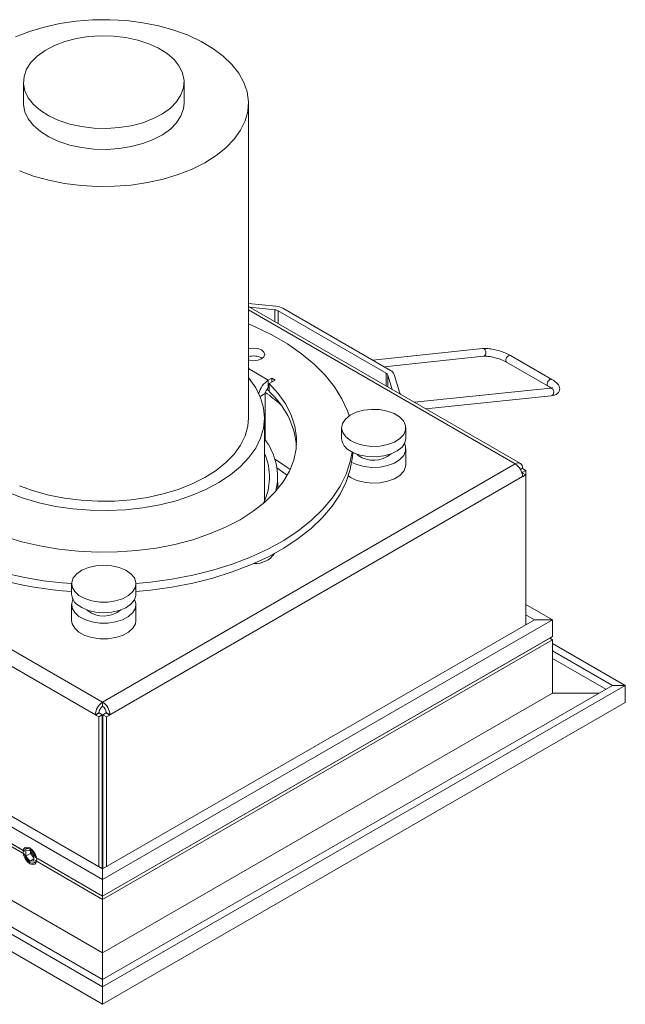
# Model space of a CAD drawing. Header units: millimetres. Extents: x 39 to 332, y 43 to 257.
# Tile 6 of 6: x 285 to 332, y 161 to 238. Entities that reach past the tile are written whole.
import ezdxf

# ---------------------------------------------------------------- set-up
doc = ezdxf.new("R2010")
doc.units = ezdxf.units.MM

msp = doc.modelspace()

# ---------------------------------------------------------------- linework, layer by layer
at = {"color": 7, "linetype": 'Continuous', "lineweight": 15}
for p, q in [((284.883, 233.019), (284.883, 231.386)), ((297.383, 231.386), (297.383, 233.019)), ((302.383, 206.89), (302.383, 231.386)), ((226.061, 222.289), (291.045, 184.775)), ((290.479, 183.795), (225.496, 221.309)), ((302.383, 215.803), (304.523, 215.585)), ((323.547, 203.347), (302.383, 215.565)), ((302.499, 215.498), (304.436, 215.3)), ((305.056, 215.424), (313.449, 210.579)), ((304.702, 215.22), (313.096, 210.375)), ((320.606, 212.278), (312.058, 211.382)), ((312.942, 210.872), (320.668, 211.681)), ((325.99, 209.883), (322.763, 211.746)), ((322.463, 211.227), (325.69, 209.364)), ((303.932, 209.828), (304.197, 209.982)), ((304.197, 209.982), (304.462, 209.828)), ((304.197, 209.675), (304.197, 209.982)), ((313.234, 210.221), (313.576, 209.103)), ((313.727, 210.271), (314.175, 208.805)), ((303.932, 209.216), (303.932, 209.828)), ((303.932, 209.216), (303.988, 209.249)), ((304.462, 209.828), (303.988, 209.555)), ((303.988, 209.555), (303.988, 208.943)), ((325.887, 209.214), (315.304, 208.105)), ((303.684, 205.186), (303.684, 208.787)), ((316.188, 207.595), (325.949, 208.617)), ((303.633, 200.438), (303.633, 206.89)), ((309.633, 206.114), (309.633, 205.297)), ((314.633, 205.297), (314.633, 206.114)), ((310.927, 203.966), (310.81, 204.073)), ((314.633, 203.256), (314.633, 204.481)), ((291.045, 184.775), (323.147, 203.307)), ((323.713, 202.327), (291.61, 183.795)), ((304.679, 201.374), (304.657, 202.373)), ((323.559, 202.863), (323.713, 202.952)), ((323.651, 202.661), (323.688, 202.64)), ((323.688, 202.611), (323.67, 202.601)), ((323.688, 202.64), (323.971, 202.803)), ((323.688, 202.64), (323.688, 202.611)), ((323.688, 202.611), (323.971, 202.448)), ((323.713, 202.952), (323.713, 202.98)), ((323.713, 202.952), (323.971, 202.803)), ((323.971, 202.448), (323.713, 202.299)), ((323.713, 202.327), (323.713, 202.299)), ((323.971, 202.803), (323.971, 202.448)), ((323.971, 190.8), (323.971, 202.448)), ((288.633, 193.991), (288.633, 193.174)), ((293.633, 193.174), (293.633, 193.991)), ((288.633, 192.358), (288.633, 191.133)), ((293.633, 191.133), (293.633, 192.358)), ((323.971, 192.38), (326.046, 191.181)), ((289.865, 191.895), (289.81, 191.95)), ((323.971, 191.563), (324.632, 191.181)), ((326.046, 191.181), (291.045, 170.975)), ((324.632, 191.181), (291.045, 171.792)), ((326.046, 191.181), (324.632, 191.181)), ((326.046, 191.181), (326.046, 189.875)), ((326.046, 189.875), (291.045, 169.669)), ((325.834, 189.753), (291.045, 169.669)), ((326.046, 189.63), (291.045, 169.424)), ((326.046, 189.875), (325.834, 189.753)), ((326.046, 189.63), (325.834, 189.753)), ((326.046, 189.63), (326.046, 185.466)), ((326.046, 189.344), (331.703, 186.078)), ((326.046, 188.772), (330.713, 186.078)), ((326.046, 188.16), (330.183, 185.772)), ((330.713, 186.078), (291.045, 163.178)), ((331.703, 186.078), (291.045, 162.606)), ((326.046, 185.466), (291.045, 165.26)), ((329.652, 185.466), (326.046, 185.466)), ((331.703, 186.078), (330.713, 186.078)), ((331.703, 184.731), (331.703, 186.078)), ((291.045, 184.448), (291.045, 184.775)), ((331.703, 184.731), (291.045, 161.259)), ((290.762, 183.958), (290.479, 183.795)), ((290.762, 183.929), (290.479, 183.766)), ((290.762, 183.929), (290.762, 183.958)), ((290.762, 183.929), (291.02, 183.781)), ((291.07, 183.781), (291.327, 183.929)), ((291.327, 183.958), (291.61, 183.795)), ((291.327, 183.958), (291.327, 183.929)), ((291.327, 183.929), (291.61, 183.766)), ((290.479, 183.766), (290.479, 183.795)), ((290.479, 183.766), (290.737, 183.617)), ((291.02, 183.781), (290.737, 183.617)), ((290.737, 171.969), (290.737, 183.617)), ((291.02, 171.806), (291.02, 183.781)), ((291.07, 183.781), (291.352, 183.617)), ((291.07, 183.781), (291.07, 171.806)), ((291.352, 183.617), (291.61, 183.766)), ((291.352, 183.617), (291.352, 171.969)), ((291.61, 183.795), (291.61, 183.766)), ((291.045, 171.792), (272.405, 182.552)), ((291.045, 170.975), (271.903, 182.026)), ((284.959, 172.937), (270.949, 181.025)), ((284.959, 173.182), (271.1, 181.183)), ((284.868, 173.234), (271.1, 181.183)), ((291.045, 165.26), (268.39, 178.338)), ((291.045, 163.178), (267.111, 176.995)), ((291.045, 162.606), (266.759, 176.626)), ((291.045, 161.259), (265.931, 175.757)), ((285.388, 173.22), (285.082, 173.193)), ((285.082, 173.193), (285.082, 172.785)), ((285.694, 172.839), (285.388, 173.22)), ((285.435, 173.161), (285.435, 172.989)), ((285.435, 172.989), (285.082, 172.785)), ((285.082, 172.785), (285.388, 172.404)), ((285.694, 172.581), (285.388, 172.404)), ((285.388, 172.404), (285.694, 172.431)), ((285.435, 172.989), (285.694, 172.667)), ((285.694, 172.431), (285.694, 172.839)), ((291.045, 169.669), (285.817, 172.687)), ((291.045, 169.424), (285.817, 172.442)), ((291.045, 169.669), (286.024, 172.567)), ((291.045, 170.975), (291.045, 171.792)), ((291.045, 170.975), (291.045, 169.669)), ((291.045, 169.669), (291.045, 169.669)), ((291.045, 169.424), (291.045, 169.669)), ((291.045, 169.424), (291.045, 165.26)), ((291.045, 163.178), (291.045, 165.26)), ((291.045, 162.606), (291.045, 163.178)), ((291.045, 161.259), (291.045, 162.606))]:
    msp.add_line(p, q, dxfattribs=at)
at = {"color": 8, "linetype": 'Continuous', "lineweight": 15}
for p, q in [((323.147, 203.307), (302.383, 215.294)), ((304.436, 215.3), (304.436, 214.379)), ((304.702, 215.22), (304.702, 214.226)), ((302.383, 210.722), (303.932, 209.828)), ((313.096, 210.375), (313.096, 209.38)), ((313.234, 210.221), (313.234, 209.3)), ((303.684, 208.787), (303.293, 208.562)), ((323.547, 202.885), (323.713, 202.98))]:
    msp.add_line(p, q, dxfattribs=at)
at = {"color": 7, "linetype": 'Continuous', "lineweight": 15, "flags": 128}
for points in [[(288.992, 237.762), (287.725, 237.575), (286.503, 237.305), (285.344, 236.955), (284.263, 236.529)], [(284.568, 226.112), (285.674, 225.707), (286.852, 225.38), (288.089, 225.134), (289.367, 224.972), (290.669, 224.897), (291.977, 224.91), (293.274, 225.01), (294.541, 225.197), (295.763, 225.467), (296.922, 225.817), (298.003, 226.243), (298.99, 226.738), (299.872, 227.296), (300.635, 227.909), (301.27, 228.57), (301.768, 229.268), (302.122, 229.995), (302.327, 230.741), (302.381, 231.496), (302.283, 232.249), (302.034, 232.99), (301.638, 233.71), (301.099, 234.398), (300.426, 235.046), (299.627, 235.644), (298.714, 236.185), (297.697, 236.66), (296.592, 237.064), (295.414, 237.392), (294.177, 237.638), (292.899, 237.8), (291.597, 237.875), (290.289, 237.862), (288.992, 237.762)], [(289.944, 236.561), (288.998, 236.41), (288.106, 236.176), (287.288, 235.863), (286.564, 235.481), (285.953, 235.038), (285.47, 234.546), (285.126, 234.015), (284.93, 233.461), (284.887, 232.895), (284.997, 232.332), (285.259, 231.787), (285.665, 231.271), (286.206, 230.799), (286.868, 230.382), (287.635, 230.029), (288.489, 229.75), (289.407, 229.551), (290.368, 229.438), (291.348, 229.413), (292.322, 229.477), (293.267, 229.628), (294.16, 229.862), (294.978, 230.175), (295.702, 230.557), (296.313, 231), (296.796, 231.492), (297.14, 232.023), (297.336, 232.577), (297.379, 233.143), (297.269, 233.706), (297.007, 234.251), (296.601, 234.766), (296.06, 235.239), (295.398, 235.656), (294.631, 236.009), (293.777, 236.288), (292.859, 236.487), (291.898, 236.6), (290.918, 236.625), (289.944, 236.561)], [(284.883, 231.386), (284.887, 231.262), (284.997, 230.699), (285.259, 230.154), (285.665, 229.638), (286.206, 229.166), (286.868, 228.748), (287.635, 228.396), (288.489, 228.117), (289.407, 227.918), (290.368, 227.805), (291.348, 227.78), (292.322, 227.844), (293.267, 227.995), (294.16, 228.229), (294.978, 228.542), (295.702, 228.924), (296.313, 229.367), (296.796, 229.859), (297.14, 230.39), (297.336, 230.944), (297.383, 231.386)], [(310.213, 207.038), (310.082, 207.427), (309.65, 208.384), (309.074, 209.316), (308.357, 210.215), (307.506, 211.074), (306.526, 211.886), (305.426, 212.645), (304.214, 213.344), (302.899, 213.979), (302.383, 214.2)], [(302.383, 211.401), (302.475, 211.375), (302.8, 211.338), (303.125, 211.375), (303.401, 211.482), (303.586, 211.641), (303.65, 211.829), (303.586, 212.016), (303.401, 212.176), (303.125, 212.282), (302.8, 212.319), (302.475, 212.282), (302.383, 212.256)], [(283.715, 201.081), (284.867, 200.646), (286.095, 200.286), (287.384, 200.006), (288.719, 199.809), (290.083, 199.699), (291.459, 199.676), (292.832, 199.741), (294.184, 199.892), (295.499, 200.128), (296.761, 200.446), (297.955, 200.843), (299.065, 201.313), (300.08, 201.85), (300.986, 202.449), (301.772, 203.102), (302.43, 203.8), (302.95, 204.537), (303.326, 205.301), (303.555, 206.085), (303.633, 206.879), (303.559, 207.673), (303.334, 208.457), (302.962, 209.223), (302.445, 209.96), (302.398, 210.017)], [(283.404, 197.672), (284.754, 197.256), (286.17, 196.922), (287.638, 196.672), (289.142, 196.511), (290.667, 196.438), (292.197, 196.456), (293.716, 196.563), (295.208, 196.76), (296.657, 197.043), (298.049, 197.409), (299.369, 197.856), (300.604, 198.378), (301.74, 198.97), (302.765, 199.626), (303.669, 200.338), (304.443, 201.1), (305.079, 201.904), (305.569, 202.741), (305.909, 203.602), (306.095, 204.479), (306.126, 205.362), (306, 206.242), (305.72, 207.111), (305.288, 207.958), (304.709, 208.776), (303.988, 209.555)], [(303.818, 209.119), (303.869, 209.082), (303.988, 208.994)], [(284.568, 201.615), (285.674, 201.211), (286.852, 200.884), (288.089, 200.637), (289.367, 200.476), (290.669, 200.401), (291.977, 200.413), (293.274, 200.514), (294.541, 200.7), (295.763, 200.971), (296.922, 201.321), (298.003, 201.747), (298.99, 202.242), (299.872, 202.8), (300.635, 203.413), (301.27, 204.074), (301.768, 204.772), (302.122, 205.499), (302.327, 206.245), (302.383, 206.89)], [(314.144, 206.972), (313.711, 207.233), (313.179, 207.425), (312.582, 207.534), (311.956, 207.554), (311.341, 207.483), (310.776, 207.326), (310.297, 207.093), (309.933, 206.799), (309.707, 206.462), (309.633, 206.102), (309.717, 205.744), (309.952, 205.409), (310.324, 205.118), (310.81, 204.889), (311.38, 204.738), (311.996, 204.673), (312.621, 204.699), (313.216, 204.813), (313.742, 205.009), (314.167, 205.275), (314.465, 205.593), (314.616, 205.945), (314.611, 206.306), (314.45, 206.656), (314.144, 206.972)], [(314.633, 205.297), (314.559, 204.95), (314.333, 204.612), (313.969, 204.318), (313.489, 204.085), (312.925, 203.928), (312.31, 203.858), (311.684, 203.878), (311.087, 203.987), (310.555, 204.178), (310.122, 204.44)], [(310.422, 203.429), (310.81, 203.256), (311.38, 203.105), (311.996, 203.04), (312.621, 203.065), (313.216, 203.18), (313.742, 203.376), (314.167, 203.642), (314.465, 203.96), (314.616, 204.312), (314.611, 204.673), (314.531, 204.889)], [(293.633, 194.002), (294.755, 194.106), (296.423, 194.333), (298.05, 194.645), (299.622, 195.039), (301.128, 195.512), (302.556, 196.059), (303.894, 196.677), (305.133, 197.361), (306.262, 198.106), (307.272, 198.905), (308.157, 199.753), (308.908, 200.642), (309.52, 201.566), (309.988, 202.518), (310.308, 203.49), (310.45, 204.23)], [(293.633, 193.389), (294.755, 193.493), (296.423, 193.721), (298.05, 194.033), (299.622, 194.427), (301.128, 194.899), (302.556, 195.447), (303.894, 196.065), (305.133, 196.749), (306.262, 197.493), (307.272, 198.293), (308.157, 199.14), (308.908, 200.03), (309.52, 200.954), (309.988, 201.906), (310.308, 202.878), (310.478, 203.863), (310.502, 204.204)], [(304.44, 203.676), (305.201, 203.18), (305.63, 202.871)], [(310.16, 202.37), (310.324, 202.26), (310.81, 202.031), (311.38, 201.88), (311.996, 201.815), (312.621, 201.841), (313.216, 201.955), (313.742, 202.151), (314.167, 202.417), (314.465, 202.736), (314.616, 203.087), (314.633, 203.256)], [(305.403, 202.425), (305.251, 202.543), (304.598, 203.015)], [(293.246, 194.763), (292.847, 195.042), (292.34, 195.255), (291.758, 195.388), (291.136, 195.434), (290.515, 195.389), (289.932, 195.257), (289.424, 195.044), (289.024, 194.766), (288.756, 194.439), (288.638, 194.084), (288.677, 193.722), (288.869, 193.378), (289.204, 193.072), (289.661, 192.824), (290.209, 192.65), (290.816, 192.559), (291.443, 192.559), (292.05, 192.648), (292.6, 192.822), (293.057, 193.069), (293.394, 193.375), (293.588, 193.719), (293.628, 194.08), (293.512, 194.435), (293.246, 194.763)], [(293.633, 193.174), (293.628, 193.082), (293.51, 192.727), (293.242, 192.399), (292.842, 192.121), (292.334, 191.909), (291.751, 191.776), (291.13, 191.731), (290.508, 191.777), (289.926, 191.911), (289.419, 192.124), (289.02, 192.403)], [(288.735, 192.766), (288.638, 192.45), (288.677, 192.089), (288.869, 191.745), (289.204, 191.439), (289.661, 191.191), (290.209, 191.017), (290.816, 190.926), (291.443, 190.926), (292.05, 191.015), (292.6, 191.189), (293.057, 191.436), (293.394, 191.742), (293.588, 192.085), (293.628, 192.446), (293.531, 192.766)], [(288.633, 191.133), (288.677, 190.865), (288.869, 190.52), (289.204, 190.215), (289.661, 189.967), (290.209, 189.792), (290.816, 189.701), (291.443, 189.701), (292.05, 189.79), (292.6, 189.964), (293.057, 190.212), (293.394, 190.517), (293.588, 190.861), (293.633, 191.133)], [(284.857, 173.118), (284.898, 173.329), (285.013, 173.462), (285.185, 173.495), (285.388, 173.424), (285.591, 173.261), (285.763, 173.029), (285.878, 172.764), (285.918, 172.506), (285.878, 172.295), (285.763, 172.163), (285.591, 172.129), (285.388, 172.2), (285.185, 172.363), (285.013, 172.595), (284.898, 172.861), (284.857, 173.118)], [(285.817, 172.687), (285.759, 172.875), (285.66, 173.057), (285.532, 173.211), (285.388, 173.322), (285.244, 173.378), (285.115, 173.371), (285.017, 173.304), (284.959, 173.182)], [(284.959, 172.937), (285.017, 172.749), (285.115, 172.567), (285.244, 172.413), (285.388, 172.302), (285.532, 172.246), (285.66, 172.253), (285.759, 172.321), (285.817, 172.442)]]:
    msp.add_lwpolyline(points, dxfattribs=at)
at = {"color": 8, "linetype": 'Continuous', "lineweight": 15, "flags": 128}
for points in [[(320.606, 212.278), (320.63, 212.279), (320.717, 212.252), (320.792, 212.185), (320.844, 212.086), (320.864, 211.971), (320.849, 211.857)], [(322.763, 211.746), (322.762, 211.747), (322.693, 211.76), (322.612, 211.731), (322.531, 211.665), (322.462, 211.572), (322.417, 211.466)], [(325.99, 209.883), (325.989, 209.884), (325.92, 209.897), (325.839, 209.868), (325.758, 209.802), (325.689, 209.709), (325.644, 209.603)], [(325.949, 208.617), (326.011, 208.636), (326.083, 208.698), (326.13, 208.793), (326.145, 208.907), (326.125, 209.022), (326.074, 209.121), (325.998, 209.189), (325.911, 209.215), (325.887, 209.214)]]:
    msp.add_lwpolyline(points, dxfattribs=at)
at = {"color": 7, "linetype": 'Continuous', "lineweight": 15}
for centre, radius, start, end in [((304.379, 214.626), 0.677, 61.39777, 85.14432), ((304.408, 214.236), 1.353, 61.39773, 85.14406), ((302.796, 210.444), 1.268, 58.1988, 109.00177), ((312.967, 210.12), 0.286, 20.7888, 63.30544), ((313.192, 210.068), 0.572, 20.78888, 63.30574), ((304.877, 208.376), 1.733, 123.05684, 166.29222), ((304.221, 208.763), 0.538, 122.60558, 177.39442), ((296.932, 199.219), 11.793, 47.40711, 55.00558), ((299.721, 204.124), 6.436, 5.9128, 48.47498), ((314.381, 208.871), 0.216, 197.76793, 218.87593), ((299.749, 202.272), 4.899, 347.31888, 37.55443), ((310.723, 205.351), 1.092, 182.81341, 236.60103), ((299.515, 202.274), 4.51, 332.88275, 24.08694), ((312.121, 205.678), 2.088, 235.09207, 309.73437), ((323.368, 203.036), 0.349, 350.78577, 129.2033), ((322.485, 202.271), 1.229, 2.60546, 57.39452), ((290.212, 220.858), 26.903, 241.64, 266.63553), ((290.212, 220.246), 26.903, 241.63999, 266.6354), ((289.656, 193.205), 1.023, 181.70067, 231.61046), ((291.126, 193.537), 2.071, 232.48238, 309.94929), ((291.707, 183.739), 1.229, 122.60545, 177.39461), ((290.382, 183.739), 1.229, 2.60546, 57.39452), ((291.376, 183.93), 0.615, 122.60559, 177.39449), ((290.713, 183.93), 0.615, 2.60556, 57.39444)]:
    msp.add_arc(centre, radius, start, end, dxfattribs=at)
at = {"color": 8, "linetype": 'Continuous', "lineweight": 15}
for centre, radius, start, end in [((320.63, 211.901), 0.224, 279.86029, 348.54148), ((322.6, 211.377), 0.204, 154.20532, 227.71826), ((325.827, 209.514), 0.204, 154.26117, 227.35876), ((302.967, 197.292), 1.728, 265.8145, 326.19997)]:
    msp.add_arc(centre, radius, start, end, dxfattribs=at)
at = {"color": 7, "linetype": 'Continuous', "lineweight": 15}
for points, knots in [([(322.763, 211.746), (322.7, 211.781), (322.516, 211.882), (322.155, 212.031), (321.695, 212.172), (321.238, 212.263), (320.871, 212.295), (320.678, 212.283), (320.606, 212.278)], [0, 0, 0, 0, 0.101767, 0.298234, 0.492102, 0.685891, 0.881827, 1, 1, 1, 1]), ([(320.668, 211.681), (320.711, 211.684), (320.831, 211.693), (321.107, 211.674), (321.483, 211.605), (321.883, 211.49), (322.224, 211.356), (322.394, 211.264), (322.463, 211.227)], [0, 0, 0, 0, 0.099773, 0.280766, 0.471052, 0.666881, 0.863888, 1, 1, 1, 1]), ([(325.69, 209.364), (325.737, 209.335), (325.827, 209.282), (325.876, 209.237), (325.899, 209.216)], [0, 0, 0, 0, 0.530761, 1, 1, 1, 1]), ([(326.034, 209.245), (326.035, 209.245), (326.037, 209.244), (325.946, 209.226), (325.887, 209.214)], [0, 0, 0, 0, 0.350841, 1, 1, 1, 1]), ([(325.949, 208.617), (326.01, 208.626), (326.167, 208.648), (326.369, 208.727), (326.553, 208.901), (326.619, 209.143), (326.561, 209.369), (326.422, 209.567), (326.231, 209.736), (326.058, 209.842), (325.99, 209.883)], [0, 0, 0, 0, 0.094342, 0.242837, 0.366078, 0.487162, 0.605699, 0.731908, 0.894148, 1, 1, 1, 1])]:
    msp.add_open_spline(points, degree=3, knots=knots, dxfattribs=at)

doc.saveas('drawing.dxf')
